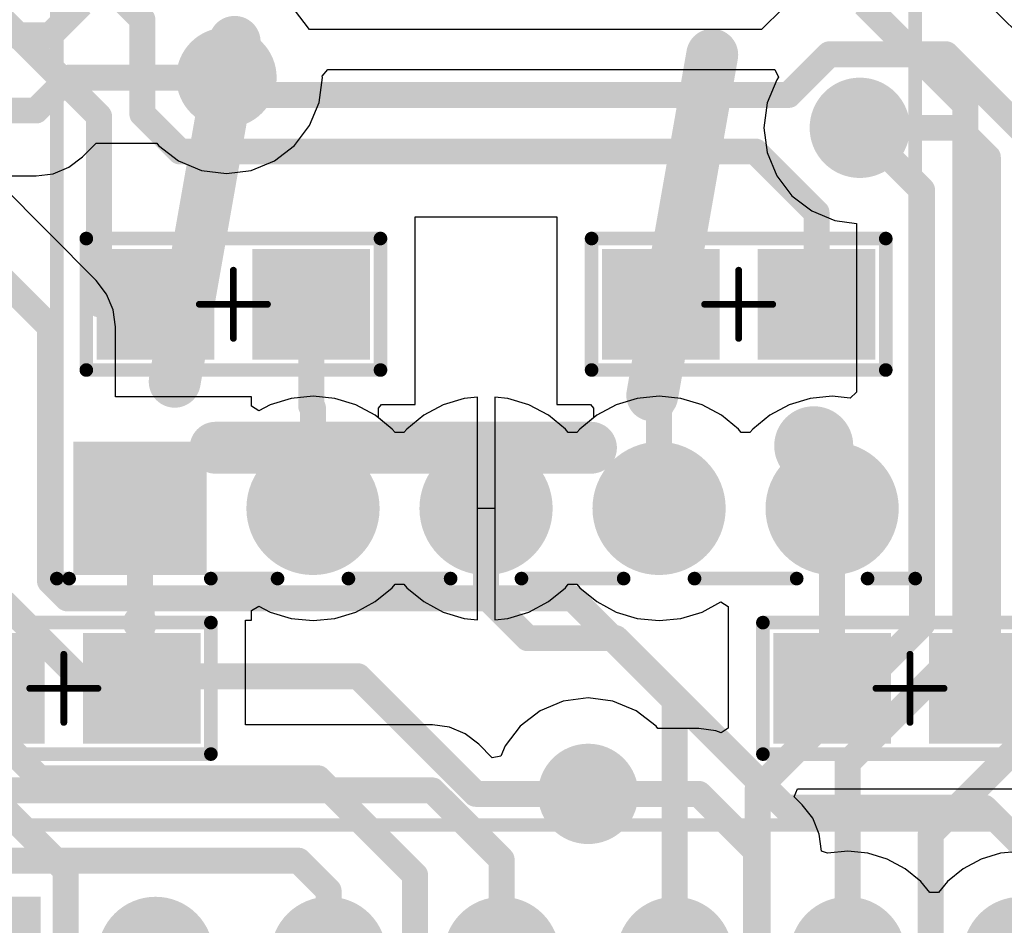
# Model space of a CAD drawing. Extents: x 2 to 5.35, y 2.27 to 3.73.
# Tile 7 of 14: x 3.41 to 3.98, y 2.69 to 3.21. Entities that reach past the tile are written whole.
import ezdxf

# ---------------------------------------------------------------- set-up
doc = ezdxf.new("R2010")
doc.units = 0
doc.layers.get('0').update_dxf_attribs({"linetype": 'CONTINUOUS'})
for name, color, linetype in [('BOTTOMLAYER', 5, 'CONTINUOUS'), ('BOTTOMOVERLAY', 54, 'CONTINUOUS'), ('BOTTOMPASTE', 16, 'CONTINUOUS'), ('BOTTOMSOLDER', 6, 'CONTINUOUS'), ('MECHANICAL1', 6, 'CONTINUOUS'), ('MECHANICAL15', 56, 'CONTINUOUS'), ('MULTILAYER', 9, 'CONTINUOUS'), ('TOPLAYER', 1, 'CONTINUOUS'), ('TOPOVERLAY', 2, 'CONTINUOUS'), ('TOPSOLDER', 216, 'CONTINUOUS')]:
    doc.layers.add(name, color=color, linetype=linetype)

# ---------------------------------------------------------------- blocks, each defined once
blk = doc.blocks.new('H_10_13')
at = {"layer": 'BOTTOMLAYER', "const_width": 0.0345}
for points in [[(-0.11725, -0.3, 1), (-0.08275, -0.3, 1)], [(-0.01725, -0.3, 1), (0.01725, -0.3, 1)], [(0.08275, -0.3, 1), (0.11725, -0.3, 1)], [(0.18275, -0.3, 1), (0.21725, -0.3, 1)]]:
    blk.add_lwpolyline(points, format="xyb", close=True, dxfattribs=at)
at = {"layer": 'BOTTOMLAYER'}
blk.add_solid([(-0.1655, -0.3345), (-0.1655, -0.2655), (-0.2345, -0.3345), (-0.2345, -0.2655)], dxfattribs=at)
at = {"layer": 'BOTTOMSOLDER', "const_width": 0.0385}
for points in [[(-0.11925, -0.3, 1), (-0.08075, -0.3, 1)], [(-0.01925, -0.3, 1), (0.01925, -0.3, 1)], [(0.08075, -0.3, 1), (0.11925, -0.3, 1)], [(0.18075, -0.3, 1), (0.21925, -0.3, 1)]]:
    blk.add_lwpolyline(points, format="xyb", close=True, dxfattribs=at)
at = {"layer": 'BOTTOMSOLDER'}
blk.add_solid([(-0.1615, -0.3385), (-0.1615, -0.2615), (-0.2385, -0.3385), (-0.2385, -0.2615)], dxfattribs=at)
at = {"layer": 'MECHANICAL1', "const_width": 0.03}
for points in [[(-0.17992, -0.226772), (-0.145274, -0.030316)], [(0.096064, -0.234646), (0.13071, -0.037796)], [(-0.156298, -0.264922), (0.06063, -0.264922)]]:
    blk.add_lwpolyline(points, dxfattribs=at)
at = {"layer": 'MECHANICAL1'}
for points, const_width in [([(-0.152774, -0.030316, 1), (-0.137774, -0.030316, 1)], 0.015), ([(0.12321, -0.037796, 1), (0.13821, -0.037796, 1)], 0.015), ([(-0.18742, -0.226772, 1), (-0.17242, -0.226772, 1)], 0.015), ([(0.088564, -0.234646, 1), (0.103564, -0.234646, 1)], 0.015), ([(0.195276, -0.26378, 1), (0.183465, -0.26378, 1)], 0.033858), ([(-0.163798, -0.264922, 1), (-0.148798, -0.264922, 1)], 0.015), ([(0.05313, -0.264922, 1), (0.06813, -0.264922, 1)], 0.015), ([(0.175, -0.26378, 1), (0.191929, -0.26378, 1)], 0.016929), ([(0.186811, -0.26378, 1), (0.20374, -0.26378, 1)], 0.016929)]:
    blk.add_lwpolyline(points, format="xyb", close=True, dxfattribs=dict(at, const_width=const_width))
at = {"layer": 'MULTILAYER', "const_width": 0.0345}
for points in [[(-0.11725, -0.3, 1), (-0.08275, -0.3, 1)], [(-0.01725, -0.3, 1), (0.01725, -0.3, 1)], [(0.08275, -0.3, 1), (0.11725, -0.3, 1)], [(0.18275, -0.3, 1), (0.21725, -0.3, 1)]]:
    blk.add_lwpolyline(points, format="xyb", close=True, dxfattribs=at)
at = {"layer": 'MULTILAYER'}
blk.add_solid([(-0.1655, -0.3345), (-0.1655, -0.2655), (-0.2345, -0.3345), (-0.2345, -0.2655)], dxfattribs=at)
at = {"layer": 'TOPLAYER', "const_width": 0.0345}
for points in [[(-0.11725, -0.3, 1), (-0.08275, -0.3, 1)], [(-0.01725, -0.3, 1), (0.01725, -0.3, 1)], [(0.08275, -0.3, 1), (0.11725, -0.3, 1)], [(0.18275, -0.3, 1), (0.21725, -0.3, 1)]]:
    blk.add_lwpolyline(points, format="xyb", close=True, dxfattribs=at)
at = {"layer": 'TOPLAYER'}
blk.add_solid([(-0.1655, -0.3345), (-0.1655, -0.2655), (-0.2345, -0.3345), (-0.2345, -0.2655)], dxfattribs=at)
at = {"layer": 'TOPOVERLAY', "const_width": 0.007874}
for points in [[(-0.24803, -0.340552), (-0.24803, 0.34055)], [(0.248032, -0.340552), (0.248032, 0.34055)], [(-0.24803, -0.340552), (-0.240944, -0.340552)], [(-0.159054, -0.340552), (-0.120472, -0.340552)], [(-0.079526, -0.340552), (-0.020472, -0.340552)], [(0.020474, -0.340552), (0.079528, -0.340552)], [(0.120474, -0.340552), (0.179528, -0.340552)], [(0.220474, -0.340552), (0.248032, -0.340552)]]:
    blk.add_lwpolyline(points, dxfattribs=at)
at = {"layer": 'TOPOVERLAY'}
for points, const_width in [([(-0.249999, -0.340552, 1), (-0.246061, -0.340552, 1)], 0.003937), ([(-0.249999, -0.340552, 1), (-0.246061, -0.340552, 1)], 0.003937), ([(-0.242913, -0.340552, 1), (-0.238976, -0.340552, 1)], 0.003937), ([(-0.161023, -0.340552, 1), (-0.157085, -0.340552, 1)], 0.003937), ([(-0.12244, -0.340552, 1), (-0.118503, -0.340552, 1)], 0.003937), ([(-0.081494, -0.340552, 1), (-0.077558, -0.340552, 1)], 0.003937), ([(-0.02244, -0.340552, 1), (-0.018503, -0.340552, 1)], 0.003937), ([(0.018506, -0.340552, 1), (0.022443, -0.340552, 1)], 0.003937), ([(0.07756, -0.340552, 1), (0.081496, -0.340552, 1)], 0.003937), ([(0.118505, -0.340552, 1), (0.122442, -0.340552, 1)], 0.003937), ([(0.17756, -0.340552, 1), (0.181497, -0.340552, 1)], 0.003937), ([(0.218505, -0.340552, 1), (0.222442, -0.340552, 1)], 0.003937), ([(0.246063, -0.340552, 1), (0.250001, -0.340552, 1)], 0.003937), ([(0.246063, -0.340552, 1), (0.250001, -0.340552, 1)], 0.003937), ([(-0.195079, -0.366142, 1), (-0.204921, -0.366142, 1)], 0.009843), ([(-0.207382, -0.366142, 1), (-0.202461, -0.366142, 1)], 0.004921), ([(-0.197539, -0.366142, 1), (-0.192618, -0.366142, 1)], 0.004921)]:
    blk.add_lwpolyline(points, format="xyb", close=True, dxfattribs=dict(at, const_width=const_width))
at = {"layer": 'TOPSOLDER', "const_width": 0.0385}
for points in [[(-0.11925, -0.3, 1), (-0.08075, -0.3, 1)], [(-0.01925, -0.3, 1), (0.01925, -0.3, 1)], [(0.08075, -0.3, 1), (0.11925, -0.3, 1)], [(0.18075, -0.3, 1), (0.21925, -0.3, 1)]]:
    blk.add_lwpolyline(points, format="xyb", close=True, dxfattribs=at)
at = {"layer": 'TOPSOLDER'}
blk.add_solid([(-0.1615, -0.3385), (-0.1615, -0.2615), (-0.2385, -0.3385), (-0.2385, -0.2615)], dxfattribs=at)
blk = doc.blocks.new('SIP7_2_B_17')
at = {"layer": 'BOTTOMLAYER', "const_width": 0.029528}
for points in [[(0.085236, 0, 1), (0.114764, 0, 1)], [(0.185236, 0, 1), (0.214764, 0, 1)], [(0.285236, 0, 1), (0.314764, 0, 1)], [(0.385236, 0, 1), (0.414764, 0, 1)], [(0.485236, 0, 1), (0.514764, 0, 1)], [(0.585236, 0, 1), (0.614764, 0, 1)], [(-0.014764, -0.1, 1), (0.014764, -0.1, 1)], [(0.085236, -0.1, 1), (0.114764, -0.1, 1)], [(0.185236, -0.1, 1), (0.214764, -0.1, 1)], [(0.285236, -0.1, 1), (0.314764, -0.1, 1)], [(0.385236, -0.1, 1), (0.414764, -0.1, 1)], [(0.485236, -0.1, 1), (0.514764, -0.1, 1)], [(0.585236, -0.1, 1), (0.614764, -0.1, 1)]]:
    blk.add_lwpolyline(points, format="xyb", close=True, dxfattribs=at)
at = {"layer": 'BOTTOMLAYER'}
blk.add_solid([(-0.029528, -0.029528), (0.029528, -0.029528), (-0.029528, 0.029528), (0.029528, 0.029528)], dxfattribs=at)
at = {"layer": 'BOTTOMOVERLAY'}
for points, const_width in [([(-0.126969, 0.075, 1), (-0.123032, 0.075, 1)], 0.003937), ([(-0.126969, 0.075, 1), (-0.123032, 0.075, 1)], 0.003937), ([(0.723032, 0.075, 1), (0.726969, 0.075, 1)], 0.003937), ([(0.723032, 0.075, 1), (0.726969, 0.075, 1)], 0.003937), ([(-0.065, 0.025, 1), (-0.085, 0.025, 1)], 0.01), ([(-0.073543, 0.025, 1), (-0.083386, 0.025, 1)], 0.01), ([(-0.0875, 0.025, 1), (-0.0825, 0.025, 1)], 0.005), ([(-0.085886, 0.025, 1), (-0.080886, 0.025, 1)], 0.005), ([(-0.076043, 0.025, 1), (-0.071043, 0.025, 1)], 0.005), ([(-0.0675, 0.025, 1), (-0.0625, 0.025, 1)], 0.005), ([(-0.126969, -0.175, 1), (-0.123032, -0.175, 1)], 0.003937), ([(-0.126969, -0.175, 1), (-0.123032, -0.175, 1)], 0.003937), ([(0.723032, -0.175, 1), (0.726969, -0.175, 1)], 0.003937), ([(0.723032, -0.175, 1), (0.726969, -0.175, 1)], 0.003937)]:
    blk.add_lwpolyline(points, format="xyb", close=True, dxfattribs=dict(at, const_width=const_width))
at = {"layer": 'BOTTOMOVERLAY', "const_width": 0.007874}
for points in [[(-0.125, -0.175), (-0.125, 0.075)], [(-0.125, 0.075), (0.725, 0.075)], [(0.725, -0.175), (0.725, 0.075)], [(-0.125, -0.175), (0.725, -0.175)]]:
    blk.add_lwpolyline(points, dxfattribs=at)
at = {"layer": 'BOTTOMSOLDER', "const_width": 0.033528}
for points in [[(0.083236, 0, 1), (0.116764, 0, 1)], [(0.183236, 0, 1), (0.216764, 0, 1)], [(0.283236, 0, 1), (0.316764, 0, 1)], [(0.383236, 0, 1), (0.416764, 0, 1)], [(0.483236, 0, 1), (0.516764, 0, 1)], [(0.583236, 0, 1), (0.616764, 0, 1)], [(-0.016764, -0.1, 1), (0.016764, -0.1, 1)], [(0.083236, -0.1, 1), (0.116764, -0.1, 1)], [(0.183236, -0.1, 1), (0.216764, -0.1, 1)], [(0.283236, -0.1, 1), (0.316764, -0.1, 1)], [(0.383236, -0.1, 1), (0.416764, -0.1, 1)], [(0.483236, -0.1, 1), (0.516764, -0.1, 1)], [(0.583236, -0.1, 1), (0.616764, -0.1, 1)]]:
    blk.add_lwpolyline(points, format="xyb", close=True, dxfattribs=at)
at = {"layer": 'BOTTOMSOLDER'}
blk.add_solid([(-0.033528, -0.033528), (0.033528, -0.033528), (-0.033528, 0.033528), (0.033528, 0.033528)], dxfattribs=at)
at = {"layer": 'MULTILAYER', "const_width": 0.029528}
for points in [[(0.085236, 0, 1), (0.114764, 0, 1)], [(0.185236, 0, 1), (0.214764, 0, 1)], [(0.285236, 0, 1), (0.314764, 0, 1)], [(0.385236, 0, 1), (0.414764, 0, 1)], [(0.485236, 0, 1), (0.514764, 0, 1)], [(0.585236, 0, 1), (0.614764, 0, 1)], [(-0.014764, -0.1, 1), (0.014764, -0.1, 1)], [(0.085236, -0.1, 1), (0.114764, -0.1, 1)], [(0.185236, -0.1, 1), (0.214764, -0.1, 1)], [(0.285236, -0.1, 1), (0.314764, -0.1, 1)], [(0.385236, -0.1, 1), (0.414764, -0.1, 1)], [(0.485236, -0.1, 1), (0.514764, -0.1, 1)], [(0.585236, -0.1, 1), (0.614764, -0.1, 1)]]:
    blk.add_lwpolyline(points, format="xyb", close=True, dxfattribs=at)
at = {"layer": 'MULTILAYER'}
blk.add_solid([(-0.029528, -0.029528), (0.029528, -0.029528), (-0.029528, 0.029528), (0.029528, 0.029528)], dxfattribs=at)
at = {"layer": 'TOPLAYER', "const_width": 0.029528}
for points in [[(0.085236, 0, 1), (0.114764, 0, 1)], [(0.185236, 0, 1), (0.214764, 0, 1)], [(0.285236, 0, 1), (0.314764, 0, 1)], [(0.385236, 0, 1), (0.414764, 0, 1)], [(0.485236, 0, 1), (0.514764, 0, 1)], [(0.585236, 0, 1), (0.614764, 0, 1)], [(-0.014764, -0.1, 1), (0.014764, -0.1, 1)], [(0.085236, -0.1, 1), (0.114764, -0.1, 1)], [(0.185236, -0.1, 1), (0.214764, -0.1, 1)], [(0.285236, -0.1, 1), (0.314764, -0.1, 1)], [(0.385236, -0.1, 1), (0.414764, -0.1, 1)], [(0.485236, -0.1, 1), (0.514764, -0.1, 1)], [(0.585236, -0.1, 1), (0.614764, -0.1, 1)]]:
    blk.add_lwpolyline(points, format="xyb", close=True, dxfattribs=at)
at = {"layer": 'TOPLAYER'}
blk.add_solid([(-0.029528, -0.029528), (0.029528, -0.029528), (-0.029528, 0.029528), (0.029528, 0.029528)], dxfattribs=at)
at = {"layer": 'TOPSOLDER', "const_width": 0.033528}
for points in [[(0.083236, 0, 1), (0.116764, 0, 1)], [(0.183236, 0, 1), (0.216764, 0, 1)], [(0.283236, 0, 1), (0.316764, 0, 1)], [(0.383236, 0, 1), (0.416764, 0, 1)], [(0.483236, 0, 1), (0.516764, 0, 1)], [(0.583236, 0, 1), (0.616764, 0, 1)], [(-0.016764, -0.1, 1), (0.016764, -0.1, 1)], [(0.083236, -0.1, 1), (0.116764, -0.1, 1)], [(0.183236, -0.1, 1), (0.216764, -0.1, 1)], [(0.283236, -0.1, 1), (0.316764, -0.1, 1)], [(0.383236, -0.1, 1), (0.416764, -0.1, 1)], [(0.483236, -0.1, 1), (0.516764, -0.1, 1)], [(0.583236, -0.1, 1), (0.616764, -0.1, 1)]]:
    blk.add_lwpolyline(points, format="xyb", close=True, dxfattribs=at)
at = {"layer": 'TOPSOLDER'}
blk.add_solid([(-0.033528, -0.033528), (0.033528, -0.033528), (-0.033528, 0.033528), (0.033528, 0.033528)], dxfattribs=at)
blk = doc.blocks.new('0805_B_27')
at = {"layer": 'BOTTOMLAYER'}
for points in [[(-0.075, -0.027998), (-0.015, -0.027998), (-0.075, 0.028002), (-0.015, 0.028002)], [(0.015, -0.027998), (0.075, -0.027998), (0.015, 0.028002), (0.075, 0.028002)]]:
    blk.add_solid(points, dxfattribs=at)
at = {"layer": 'BOTTOMOVERLAY', "const_width": 0.003937}
for points in [[(-0.086969, 0.038002, 1), (-0.083031, 0.038002, 1)], [(-0.086969, 0.038002, 1), (-0.083031, 0.038002, 1)], [(0.083031, 0.038002, 1), (0.086969, 0.038002, 1)], [(0.083031, 0.038002, 1), (0.086969, 0.038002, 1)], [(-0.086969, -0.037998, 1), (-0.083031, -0.037998, 1)], [(-0.086969, -0.037998, 1), (-0.083031, -0.037998, 1)], [(0.083031, -0.037998, 1), (0.086969, -0.037998, 1)], [(0.083031, -0.037998, 1), (0.086969, -0.037998, 1)]]:
    blk.add_lwpolyline(points, format="xyb", close=True, dxfattribs=at)
at = {"layer": 'BOTTOMOVERLAY', "const_width": 0.007874}
for points in [[(-0.085, 0.038002), (-0.085, -0.037998)], [(0.085, 0.038002), (-0.085, 0.038002)], [(0.085, 0.038002), (0.085, -0.037998)], [(0.085, -0.037998), (-0.085, -0.037998)]]:
    blk.add_lwpolyline(points, dxfattribs=at)
at = {"layer": 'BOTTOMPASTE'}
for points in [[(-0.075, -0.027998), (-0.015, -0.027998), (-0.075, 0.028002), (-0.015, 0.028002)], [(0.015, -0.027998), (0.075, -0.027998), (0.015, 0.028002), (0.075, 0.028002)]]:
    blk.add_solid(points, dxfattribs=at)
at = {"layer": 'BOTTOMSOLDER'}
for points in [[(-0.079, -0.031998), (-0.011, -0.031998), (-0.079, 0.032002), (-0.011, 0.032002)], [(0.011, -0.031998), (0.079, -0.031998), (0.011, 0.032002), (0.079, 0.032002)]]:
    blk.add_solid(points, dxfattribs=at)
at = {"layer": 'MECHANICAL15', "const_width": 0.003937}
for points in [[(0, 0.019686), (0, -0.019684)], [(0.019684, 0.000002), (-0.019686, 0.000002)]]:
    blk.add_lwpolyline(points, dxfattribs=at)
at = {"layer": 'MECHANICAL15', "const_width": 0.001969}
for points in [[(-0.000984, 0.019686, 1), (0.000984, 0.019686, 1)], [(-0.02067, 0.000002, 1), (-0.018702, 0.000002, 1)], [(0.0187, 0.000002, 1), (0.020668, 0.000002, 1)], [(-0.000984, -0.019684, 1), (0.000984, -0.019684, 1)]]:
    blk.add_lwpolyline(points, format="xyb", close=True, dxfattribs=at)
blk = doc.blocks.new('0805_B_28')
at = {"layer": 'BOTTOMLAYER'}
for points in [[(-0.075, -0.028), (-0.015, -0.028), (-0.075, 0.028), (-0.015, 0.028)], [(0.015, -0.028), (0.075, -0.028), (0.015, 0.028), (0.075, 0.028)]]:
    blk.add_solid(points, dxfattribs=at)
at = {"layer": 'BOTTOMOVERLAY', "const_width": 0.003937}
for points in [[(-0.086969, 0.038, 1), (-0.083031, 0.038, 1)], [(-0.086969, 0.038, 1), (-0.083031, 0.038, 1)], [(0.083031, 0.038, 1), (0.086969, 0.038, 1)], [(0.083031, 0.038, 1), (0.086969, 0.038, 1)], [(-0.086969, -0.038, 1), (-0.083031, -0.038, 1)], [(-0.086969, -0.038, 1), (-0.083031, -0.038, 1)], [(0.083031, -0.038, 1), (0.086969, -0.038, 1)], [(0.083031, -0.038, 1), (0.086969, -0.038, 1)]]:
    blk.add_lwpolyline(points, format="xyb", close=True, dxfattribs=at)
at = {"layer": 'BOTTOMOVERLAY', "const_width": 0.007874}
for points in [[(-0.085, -0.038), (-0.085, 0.038)], [(-0.085, 0.038), (0.085, 0.038)], [(0.085, -0.038), (0.085, 0.038)], [(-0.085, -0.038), (0.085, -0.038)]]:
    blk.add_lwpolyline(points, dxfattribs=at)
at = {"layer": 'BOTTOMPASTE'}
for points in [[(-0.075, -0.028), (-0.015, -0.028), (-0.075, 0.028), (-0.015, 0.028)], [(0.015, -0.028), (0.075, -0.028), (0.015, 0.028), (0.075, 0.028)]]:
    blk.add_solid(points, dxfattribs=at)
at = {"layer": 'BOTTOMSOLDER'}
for points in [[(-0.079, -0.032), (-0.011, -0.032), (-0.079, 0.032), (-0.011, 0.032)], [(0.011, -0.032), (0.079, -0.032), (0.011, 0.032), (0.079, 0.032)]]:
    blk.add_solid(points, dxfattribs=at)
at = {"layer": 'MECHANICAL15', "const_width": 0.003937}
for points in [[(0, -0.019686), (0, 0.019684)], [(-0.019686, 0), (0.019684, 0)]]:
    blk.add_lwpolyline(points, dxfattribs=at)
at = {"layer": 'MECHANICAL15', "const_width": 0.001969}
for points in [[(-0.000984, 0.019684, 1), (0.000984, 0.019684, 1)], [(-0.02067, 0, 1), (-0.018702, 0, 1)], [(0.0187, 0, 1), (0.020668, 0, 1)], [(-0.000984, -0.019686, 1), (0.000984, -0.019686, 1)]]:
    blk.add_lwpolyline(points, format="xyb", close=True, dxfattribs=at)
blk = doc.blocks.new('0805_B_29')
at = {"layer": 'BOTTOMLAYER'}
for points in [[(-0.075, -0.028), (-0.015, -0.028), (-0.075, 0.028), (-0.015, 0.028)], [(0.015, -0.028), (0.075, -0.028), (0.015, 0.028), (0.075, 0.028)]]:
    blk.add_solid(points, dxfattribs=at)
at = {"layer": 'BOTTOMOVERLAY', "const_width": 0.003937}
for points in [[(-0.086969, 0.038, 1), (-0.083031, 0.038, 1)], [(-0.086969, 0.038, 1), (-0.083031, 0.038, 1)], [(0.083031, 0.038, 1), (0.086969, 0.038, 1)], [(0.083031, 0.038, 1), (0.086969, 0.038, 1)], [(-0.086969, -0.038, 1), (-0.083031, -0.038, 1)], [(-0.086969, -0.038, 1), (-0.083031, -0.038, 1)], [(0.083031, -0.038, 1), (0.086969, -0.038, 1)], [(0.083031, -0.038, 1), (0.086969, -0.038, 1)]]:
    blk.add_lwpolyline(points, format="xyb", close=True, dxfattribs=at)
at = {"layer": 'BOTTOMOVERLAY', "const_width": 0.007874}
for points in [[(-0.085, -0.038), (-0.085, 0.038)], [(-0.085, 0.038), (0.085, 0.038)], [(0.085, -0.038), (0.085, 0.038)], [(-0.085, -0.038), (0.085, -0.038)]]:
    blk.add_lwpolyline(points, dxfattribs=at)
at = {"layer": 'BOTTOMPASTE'}
for points in [[(-0.075, -0.028), (-0.015, -0.028), (-0.075, 0.028), (-0.015, 0.028)], [(0.015, -0.028), (0.075, -0.028), (0.015, 0.028), (0.075, 0.028)]]:
    blk.add_solid(points, dxfattribs=at)
at = {"layer": 'BOTTOMSOLDER'}
for points in [[(-0.079, -0.032), (-0.011, -0.032), (-0.079, 0.032), (-0.011, 0.032)], [(0.011, -0.032), (0.079, -0.032), (0.011, 0.032), (0.079, 0.032)]]:
    blk.add_solid(points, dxfattribs=at)
at = {"layer": 'MECHANICAL15', "const_width": 0.003937}
for points in [[(0, -0.019686), (0, 0.019684)], [(-0.019686, 0), (0.019684, 0)]]:
    blk.add_lwpolyline(points, dxfattribs=at)
at = {"layer": 'MECHANICAL15', "const_width": 0.001969}
for points in [[(-0.000984, 0.019684, 1), (0.000984, 0.019684, 1)], [(-0.02067, 0, 1), (-0.018702, 0, 1)], [(0.0187, 0, 1), (0.020668, 0, 1)], [(-0.000984, -0.019686, 1), (0.000984, -0.019686, 1)]]:
    blk.add_lwpolyline(points, format="xyb", close=True, dxfattribs=at)
blk = doc.blocks.new('0805_B_32')
at = {"layer": 'BOTTOMLAYER'}
for points in [[(-0.075, -0.027998), (-0.015, -0.027998), (-0.075, 0.028002), (-0.015, 0.028002)], [(0.015, -0.027998), (0.075, -0.027998), (0.015, 0.028002), (0.075, 0.028002)]]:
    blk.add_solid(points, dxfattribs=at)
at = {"layer": 'BOTTOMOVERLAY', "const_width": 0.003937}
for points in [[(-0.086969, 0.038002, 1), (-0.083031, 0.038002, 1)], [(-0.086969, 0.038002, 1), (-0.083031, 0.038002, 1)], [(0.083031, 0.038002, 1), (0.086969, 0.038002, 1)], [(0.083031, 0.038002, 1), (0.086969, 0.038002, 1)], [(-0.086969, -0.037998, 1), (-0.083031, -0.037998, 1)], [(-0.086969, -0.037998, 1), (-0.083031, -0.037998, 1)], [(0.083031, -0.037998, 1), (0.086969, -0.037998, 1)], [(0.083031, -0.037998, 1), (0.086969, -0.037998, 1)]]:
    blk.add_lwpolyline(points, format="xyb", close=True, dxfattribs=at)
at = {"layer": 'BOTTOMOVERLAY', "const_width": 0.007874}
for points in [[(-0.085, 0.038002), (-0.085, -0.037998)], [(0.085, 0.038002), (-0.085, 0.038002)], [(0.085, 0.038002), (0.085, -0.037998)], [(0.085, -0.037998), (-0.085, -0.037998)]]:
    blk.add_lwpolyline(points, dxfattribs=at)
at = {"layer": 'BOTTOMPASTE'}
for points in [[(-0.075, -0.027998), (-0.015, -0.027998), (-0.075, 0.028002), (-0.015, 0.028002)], [(0.015, -0.027998), (0.075, -0.027998), (0.015, 0.028002), (0.075, 0.028002)]]:
    blk.add_solid(points, dxfattribs=at)
at = {"layer": 'BOTTOMSOLDER'}
for points in [[(-0.079, -0.031998), (-0.011, -0.031998), (-0.079, 0.032002), (-0.011, 0.032002)], [(0.011, -0.031998), (0.079, -0.031998), (0.011, 0.032002), (0.079, 0.032002)]]:
    blk.add_solid(points, dxfattribs=at)
at = {"layer": 'MECHANICAL15', "const_width": 0.003937}
for points in [[(0, 0.019686), (0, -0.019684)], [(0.019684, 0.000002), (-0.019686, 0.000002)]]:
    blk.add_lwpolyline(points, dxfattribs=at)
at = {"layer": 'MECHANICAL15', "const_width": 0.001969}
for points in [[(-0.000984, 0.019686, 1), (0.000984, 0.019686, 1)], [(-0.02067, 0.000002, 1), (-0.018702, 0.000002, 1)], [(0.0187, 0.000002, 1), (0.020668, 0.000002, 1)], [(-0.000984, -0.019684, 1), (0.000984, -0.019684, 1)]]:
    blk.add_lwpolyline(points, format="xyb", close=True, dxfattribs=at)

msp = doc.modelspace()

# ---------------------------------------------------------------- linework, layer by layer
at = {"layer": 'BOTTOMLAYER'}
for p, q in [((3.847651, 3.221245), (3.835229, 3.208824)), ((4.039022, 3.150824), (3.968601, 3.221245)), ((3.573976, 3.208824), (3.565227, 3.220226)), ((3.835229, 3.208824), (3.573976, 3.208824)), ((3.635, 2.992), (3.635, 3.100494)), ((3.635, 3.100494), (3.717, 3.100494)), ((3.717, 3.100494), (3.717, 2.992)), ((3.663356, 2.995567), (3.651197, 2.991879)), ((3.671, 2.99632), (3.663356, 2.995567)), ((3.671, 2.93199), (3.671, 2.99632)), ((3.688644, 2.995567), (3.681, 2.99632)), ((3.681, 2.99632), (3.681, 2.93199)), ((3.700802, 2.991879), (3.688644, 2.995567)), ((3.613824, 2.99), (3.615578, 2.992)), ((3.613824, 2.984399), (3.613824, 2.99)), ((3.615578, 2.992), (3.635, 2.992)), ((3.651197, 2.991879), (3.639992, 2.985889)), ((3.712008, 2.985889), (3.700802, 2.991879)), ((3.717, 2.992), (3.736422, 2.992)), ((3.736422, 2.992), (3.738176, 2.99)), ((3.738176, 2.99), (3.738176, 2.984399)), ((3.621829, 2.977829), (3.613824, 2.984399)), ((3.639992, 2.985889), (3.630171, 2.977829)), ((3.721829, 2.977829), (3.712008, 2.985889)), ((3.738176, 2.984399), (3.730171, 2.977829)), ((3.6235, 2.975793), (3.621829, 2.977829)), ((3.630171, 2.977829), (3.6285, 2.975793)), ((3.7235, 2.975793), (3.721829, 2.977829)), ((3.730171, 2.977829), (3.7285, 2.975793)), ((3.6285, 2.975793), (3.6235, 2.975793)), ((3.7285, 2.975793), (3.7235, 2.975793)), ((3.671, 2.86768), (3.671, 2.93199)), ((3.681, 2.93199), (3.681, 2.86768)), ((3.612008, 2.878111), (3.621829, 2.886171)), ((3.621829, 2.886171), (3.6235, 2.888207)), ((3.6235, 2.888207), (3.6285, 2.888207)), ((3.6285, 2.888207), (3.630171, 2.886171)), ((3.630171, 2.886171), (3.639992, 2.878111)), ((3.712008, 2.878111), (3.721829, 2.886171)), ((3.721829, 2.886171), (3.7235, 2.888207)), ((3.7235, 2.888207), (3.7285, 2.888207)), ((3.7285, 2.888207), (3.730171, 2.886171)), ((3.730171, 2.886171), (3.739992, 2.878111)), ((3.5405, 2.872976), (3.544789, 2.875547)), ((3.544789, 2.875547), (3.551197, 2.872121)), ((3.600802, 2.872121), (3.612008, 2.878111)), ((3.639992, 2.878111), (3.651197, 2.872121)), ((3.700802, 2.872121), (3.712008, 2.878111)), ((3.739992, 2.878111), (3.751197, 2.872121)), ((3.800803, 2.872121), (3.811711, 2.877952)), ((3.811711, 2.877952), (3.816, 2.875382)), ((3.816, 2.875382), (3.816, 2.805048)), ((3.5405, 2.8675), (3.5405, 2.872976)), ((3.551197, 2.872121), (3.563356, 2.868433)), ((3.563356, 2.868433), (3.576, 2.867188)), ((3.576, 2.867188), (3.588644, 2.868433)), ((3.588644, 2.868433), (3.600802, 2.872121)), ((3.651197, 2.872121), (3.663356, 2.868433)), ((3.663356, 2.868433), (3.671, 2.86768)), ((3.681, 2.86768), (3.688644, 2.868433)), ((3.688644, 2.868433), (3.700802, 2.872121)), ((3.751197, 2.872121), (3.763356, 2.868433)), ((3.763356, 2.868433), (3.776, 2.867188)), ((3.776, 2.867188), (3.788644, 2.868433)), ((3.788644, 2.868433), (3.800803, 2.872121)), ((3.537, 2.806824), (3.537, 2.8675)), ((3.537, 2.8675), (3.5405, 2.8675)), ((3.735, 2.822475), (3.720642, 2.820584)), ((3.749358, 2.820584), (3.735, 2.822475)), ((3.720642, 2.820584), (3.707263, 2.815042)), ((3.762737, 2.815042), (3.749358, 2.820584)), ((3.707263, 2.815042), (3.695774, 2.806227)), ((3.774227, 2.806227), (3.762737, 2.815042)), ((3.645, 2.806824), (3.537, 2.806824)), ((3.65479, 2.805535), (3.645, 2.806824)), ((3.663912, 2.801756), (3.65479, 2.805535)), ((3.695774, 2.806227), (3.686958, 2.794737)), ((3.775303, 2.804824), (3.774227, 2.806227)), ((3.671745, 2.795745), (3.663912, 2.801756)), ((3.799, 2.804824), (3.775303, 2.804824)), ((3.80879, 2.803535), (3.799, 2.804824)), ((3.811843, 2.80227), (3.80879, 2.803535)), ((3.816, 2.805048), (3.811843, 2.80227)), ((3.679615, 2.787875), (3.671745, 2.795745)), ((3.686958, 2.794737), (3.684519, 2.788851)), ((3.684519, 2.788851), (3.679615, 2.787875)), ((3.85411, 2.765381), (3.856024, 2.77)), ((3.858773, 2.760717), (3.85411, 2.765381)), ((3.856024, 2.77), (4.026, 2.77)), ((3.864784, 2.752884), (3.858773, 2.760717)), ((3.868563, 2.743762), (3.864784, 2.752884)), ((3.869852, 2.733972), (3.868563, 2.743762)), ((3.873331, 2.732666), (3.869852, 2.733972)), ((3.869852, 2.733972), (3.869852, 2.733972)), ((3.869852, 2.733972), (3.869852, 2.733972)), ((3.869852, 2.733972), (3.869852, 2.733972)), ((3.885, 2.733815), (3.873331, 2.732666)), ((3.896669, 2.732666), (3.885, 2.733815)), ((3.90789, 2.729262), (3.896669, 2.732666)), ((3.973331, 2.732666), (3.96211, 2.729262)), ((3.98, 2.733323), (3.973331, 2.732666)), ((3.918232, 2.723735), (3.90789, 2.729262)), ((3.96211, 2.729262), (3.951768, 2.723735)), ((3.927296, 2.716296), (3.918232, 2.723735)), ((3.951768, 2.723735), (3.942704, 2.716296)), ((3.9325, 2.709955), (3.927296, 2.716296)), ((3.942704, 2.716296), (3.9375, 2.709955)), ((3.9375, 2.709955), (3.9325, 2.709955))]:
    msp.add_line(p, q, dxfattribs=at)
at = {"layer": 'BOTTOMLAYER', "const_width": 0.015}
for points in [[(3.264, 3.428), (3.477392, 3.214608)], [(3.233, 3.378), (3.452392, 3.158608)], [(3.477392, 3.16), (3.477392, 3.214608)], [(3.850896, 3.171), (3.874396, 3.1945)], [(3.874396, 3.1945), (3.941855, 3.1945)], [(3.941855, 3.1945), (4.023355, 3.113)], [(3.526, 3.181), (3.536, 3.171)], [(3.536, 3.171), (3.850896, 3.171)], [(3.452392, 3.05), (3.452392, 3.158608)], [(3.477392, 3.16), (3.499074, 3.138318)], [(3.892, 3.152), (3.949, 3.152)], [(3.949, 3.152), (3.966, 3.135)], [(3.499074, 3.138318), (3.831682, 3.138318)], [(3.831682, 3.138318), (3.867, 3.103)], [(3.966, 2.828), (3.966, 3.135)], [(3.867, 3.05), (3.867, 3.103)], [(3.452392, 3.05), (3.485, 3.05)], [(3.575, 2.991), (3.575, 3.05)], [(3.777, 2.991), (3.777, 3.05)], [(3.575, 2.991), (3.576, 2.99)], [(3.576, 2.932), (3.576, 2.99)], [(3.776, 2.99), (3.777, 2.991)], [(3.776, 2.932), (3.776, 2.99)], [(3.476, 2.88), (3.476, 2.932)], [(3.676, 2.881), (3.676, 2.932)], [(3.876, 2.828), (3.876, 2.932)], [(3.476, 2.88), (3.477, 2.879)], [(3.477, 2.828), (3.477, 2.879)], [(3.676, 2.881), (3.7, 2.857)], [(3.7, 2.857), (3.751, 2.857)], [(3.751, 2.857), (3.849, 2.759)], [(3.2455, 2.769), (3.645, 2.769)], [(3.645, 2.769), (3.685, 2.729)], [(3.735, 2.767), (3.799, 2.767)], [(3.799, 2.767), (3.832028, 2.733972)], [(3.849, 2.759), (3.964, 2.759)], [(3.964, 2.759), (3.985, 2.738)], [(3.832028, 2.653972), (3.832028, 2.733972)], [(3.085916, 2.728384), (3.567616, 2.728384)], [(3.567616, 2.728384), (3.585, 2.711)], [(3.685, 2.674), (3.685, 2.729)], [(3.585, 2.674), (3.585, 2.711)]]:
    msp.add_lwpolyline(points, dxfattribs=at)
at = {"layer": 'BOTTOMLAYER'}
for points, const_width in [([(3.473642, 3.214608, 1), (3.481142, 3.214608, 1)], 0.0075), ([(3.473642, 3.214608, 1), (3.481142, 3.214608, 1)], 0.0075), ([(3.5135, 3.181, 1), (3.5385, 3.181, 1)], 0.025), ([(3.870646, 3.1945, 1), (3.878146, 3.1945, 1)], 0.0075), ([(3.870646, 3.1945, 1), (3.878146, 3.1945, 1)], 0.0075), ([(3.938105, 3.1945, 1), (3.945605, 3.1945, 1)], 0.0075), ([(3.938105, 3.1945, 1), (3.945605, 3.1945, 1)], 0.0075), ([(3.52225, 3.181, 1), (3.52975, 3.181, 1)], 0.0075), ([(3.53225, 3.171, 1), (3.53975, 3.171, 1)], 0.0075), ([(3.53225, 3.171, 1), (3.53975, 3.171, 1)], 0.0075), ([(3.847146, 3.171, 1), (3.854646, 3.171, 1)], 0.0075), ([(3.847146, 3.171, 1), (3.854646, 3.171, 1)], 0.0075), ([(3.8795, 3.152, 1), (3.9045, 3.152, 1)], 0.025), ([(3.448642, 3.158608, 1), (3.456142, 3.158608, 1)], 0.0075), ([(3.448642, 3.158608, 1), (3.456142, 3.158608, 1)], 0.0075), ([(3.473642, 3.16, 1), (3.481142, 3.16, 1)], 0.0075), ([(3.473642, 3.16, 1), (3.481142, 3.16, 1)], 0.0075), ([(3.88825, 3.152, 1), (3.89575, 3.152, 1)], 0.0075), ([(3.94525, 3.152, 1), (3.95275, 3.152, 1)], 0.0075), ([(3.94525, 3.152, 1), (3.95275, 3.152, 1)], 0.0075), ([(3.495324, 3.138318, 1), (3.502824, 3.138318, 1)], 0.0075), ([(3.495324, 3.138318, 1), (3.502824, 3.138318, 1)], 0.0075), ([(3.827932, 3.138318, 1), (3.835432, 3.138318, 1)], 0.0075), ([(3.827932, 3.138318, 1), (3.835432, 3.138318, 1)], 0.0075), ([(3.96225, 3.135, 1), (3.96975, 3.135, 1)], 0.0075), ([(3.96225, 3.135, 1), (3.96975, 3.135, 1)], 0.0075), ([(3.86325, 3.103, 1), (3.87075, 3.103, 1)], 0.0075), ([(3.86325, 3.103, 1), (3.87075, 3.103, 1)], 0.0075), ([(3.448642, 3.05, 1), (3.456142, 3.05, 1)], 0.0075), ([(3.448642, 3.05, 1), (3.456142, 3.05, 1)], 0.0075), ([(3.48125, 3.05, 1), (3.48875, 3.05, 1)], 0.0075), ([(3.57125, 3.05, 1), (3.57875, 3.05, 1)], 0.0075), ([(3.77325, 3.05, 1), (3.78075, 3.05, 1)], 0.0075), ([(3.86325, 3.05, 1), (3.87075, 3.05, 1)], 0.0075), ([(3.57125, 2.991, 1), (3.57875, 2.991, 1)], 0.0075), ([(3.57125, 2.991, 1), (3.57875, 2.991, 1)], 0.0075), ([(3.57225, 2.99, 1), (3.57975, 2.99, 1)], 0.0075), ([(3.57225, 2.99, 1), (3.57975, 2.99, 1)], 0.0075), ([(3.77225, 2.99, 1), (3.77975, 2.99, 1)], 0.0075), ([(3.77225, 2.99, 1), (3.77975, 2.99, 1)], 0.0075), ([(3.77325, 2.991, 1), (3.78075, 2.991, 1)], 0.0075), ([(3.77325, 2.991, 1), (3.78075, 2.991, 1)], 0.0075), ([(3.47225, 2.932, 1), (3.47975, 2.932, 1)], 0.0075), ([(3.57225, 2.932, 1), (3.57975, 2.932, 1)], 0.0075), ([(3.67225, 2.932, 1), (3.67975, 2.932, 1)], 0.0075), ([(3.77225, 2.932, 1), (3.77975, 2.932, 1)], 0.0075), ([(3.87225, 2.932, 1), (3.87975, 2.932, 1)], 0.0075), ([(3.47225, 2.88, 1), (3.47975, 2.88, 1)], 0.0075), ([(3.47225, 2.88, 1), (3.47975, 2.88, 1)], 0.0075), ([(3.47325, 2.879, 1), (3.48075, 2.879, 1)], 0.0075), ([(3.47325, 2.879, 1), (3.48075, 2.879, 1)], 0.0075), ([(3.67225, 2.881, 1), (3.67975, 2.881, 1)], 0.0075), ([(3.67225, 2.881, 1), (3.67975, 2.881, 1)], 0.0075), ([(3.69625, 2.857, 1), (3.70375, 2.857, 1)], 0.0075), ([(3.69625, 2.857, 1), (3.70375, 2.857, 1)], 0.0075), ([(3.74725, 2.857, 1), (3.75475, 2.857, 1)], 0.0075), ([(3.74725, 2.857, 1), (3.75475, 2.857, 1)], 0.0075), ([(3.47325, 2.828, 1), (3.48075, 2.828, 1)], 0.0075), ([(3.87225, 2.828, 1), (3.87975, 2.828, 1)], 0.0075), ([(3.96225, 2.828, 1), (3.96975, 2.828, 1)], 0.0075), ([(3.7225, 2.767, 1), (3.7475, 2.767, 1)], 0.025), ([(3.64125, 2.769, 1), (3.64875, 2.769, 1)], 0.0075), ([(3.64125, 2.769, 1), (3.64875, 2.769, 1)], 0.0075), ([(3.73125, 2.767, 1), (3.73875, 2.767, 1)], 0.0075), ([(3.79525, 2.767, 1), (3.80275, 2.767, 1)], 0.0075), ([(3.79525, 2.767, 1), (3.80275, 2.767, 1)], 0.0075), ([(3.84525, 2.759, 1), (3.85275, 2.759, 1)], 0.0075), ([(3.84525, 2.759, 1), (3.85275, 2.759, 1)], 0.0075), ([(3.96025, 2.759, 1), (3.96775, 2.759, 1)], 0.0075), ([(3.96025, 2.759, 1), (3.96775, 2.759, 1)], 0.0075), ([(3.828278, 2.733972, 1), (3.835778, 2.733972, 1)], 0.0075), ([(3.828278, 2.733972, 1), (3.835778, 2.733972, 1)], 0.0075), ([(3.563866, 2.728384, 1), (3.571366, 2.728384, 1)], 0.0075), ([(3.563866, 2.728384, 1), (3.571366, 2.728384, 1)], 0.0075), ([(3.68125, 2.729, 1), (3.68875, 2.729, 1)], 0.0075), ([(3.68125, 2.729, 1), (3.68875, 2.729, 1)], 0.0075), ([(3.58125, 2.711, 1), (3.58875, 2.711, 1)], 0.0075), ([(3.58125, 2.711, 1), (3.58875, 2.711, 1)], 0.0075)]:
    msp.add_lwpolyline(points, format="xyb", close=True, dxfattribs=dict(at, const_width=const_width))
at = {"layer": 'BOTTOMSOLDER', "const_width": 0.029}
for points in [[(3.5115, 3.181, 1), (3.5405, 3.181, 1)], [(3.8775, 3.152, 1), (3.9065, 3.152, 1)], [(3.7205, 2.767, 1), (3.7495, 2.767, 1)]]:
    msp.add_lwpolyline(points, format="xyb", close=True, dxfattribs=at)
at = {"layer": 'MULTILAYER', "const_width": 0.025}
for points in [[(3.5135, 3.181, 1), (3.5385, 3.181, 1)], [(3.8795, 3.152, 1), (3.9045, 3.152, 1)], [(3.7225, 2.767, 1), (3.7475, 2.767, 1)]]:
    msp.add_lwpolyline(points, format="xyb", close=True, dxfattribs=at)
at = {"layer": 'TOPLAYER'}
for p, q in [((3.579584, 3.166642), (3.581475, 3.181)), ((3.581354, 3.181917), (3.584651, 3.185676)), ((3.581475, 3.181), (3.581354, 3.181917)), ((3.584651, 3.185676), (3.842862, 3.185676)), ((3.842862, 3.185676), (3.845074, 3.181192)), ((3.845074, 3.181192), (3.843958, 3.179737)), ((3.843958, 3.179737), (3.838416, 3.166358)), ((3.574042, 3.153263), (3.579584, 3.166642)), ((3.838416, 3.166358), (3.836525, 3.152)), ((3.565227, 3.141774), (3.574042, 3.153263)), ((3.836525, 3.152), (3.838416, 3.137642)), ((3.442745, 3.135255), (3.450667, 3.143176)), ((3.450667, 3.143176), (3.485697, 3.143176)), ((3.485697, 3.143176), (3.486773, 3.141774)), ((3.486773, 3.141774), (3.498263, 3.132958)), ((3.553737, 3.132958), (3.565227, 3.141774)), ((3.434912, 3.129244), (3.442745, 3.135255)), ((3.838416, 3.137642), (3.843958, 3.124263)), ((3.498263, 3.132958), (3.511642, 3.127416)), ((3.540358, 3.127416), (3.553737, 3.132958)), ((3.396847, 3.124176), (3.416, 3.124176)), ((3.416, 3.124176), (3.42579, 3.125465)), ((3.42579, 3.125465), (3.434912, 3.129244)), ((3.511642, 3.127416), (3.526, 3.125525)), ((3.526, 3.125525), (3.540358, 3.127416)), ((3.843958, 3.124263), (3.852774, 3.112773)), ((3.450745, 3.063745), (3.394934, 3.119557)), ((3.852774, 3.112773), (3.864263, 3.103958)), ((3.864263, 3.103958), (3.877642, 3.098416)), ((3.877642, 3.098416), (3.890176, 3.096766)), ((3.890176, 3.096766), (3.890176, 2.999139)), ((3.456756, 3.055912), (3.450745, 3.063745)), ((3.460535, 3.04679), (3.456756, 3.055912)), ((3.461824, 3.037), (3.460535, 3.04679)), ((3.461824, 2.9965), (3.461824, 3.037)), ((3.890176, 2.999139), (3.886472, 2.995781)), ((3.5405, 2.9965), (3.461824, 2.9965)), ((3.5405, 2.991024), (3.5405, 2.9965)), ((3.563356, 2.995567), (3.551197, 2.991879)), ((3.576, 2.996812), (3.563356, 2.995567)), ((3.588644, 2.995567), (3.576, 2.996812)), ((3.600802, 2.991879), (3.588644, 2.995567)), ((3.663356, 2.995567), (3.651197, 2.991879)), ((3.671, 2.99632), (3.663356, 2.995567)), ((3.671, 2.93199), (3.671, 2.99632)), ((3.688644, 2.995567), (3.681, 2.99632)), ((3.681, 2.99632), (3.681, 2.93199)), ((3.700802, 2.991879), (3.688644, 2.995567)), ((3.763356, 2.995567), (3.751197, 2.991879)), ((3.776, 2.996812), (3.763356, 2.995567)), ((3.788644, 2.995567), (3.776, 2.996812)), ((3.800803, 2.991879), (3.788644, 2.995567)), ((3.863356, 2.995567), (3.851198, 2.991879)), ((3.876, 2.996812), (3.863356, 2.995567)), ((3.886472, 2.995781), (3.876, 2.996812)), ((3.544789, 2.988453), (3.5405, 2.991024)), ((3.551197, 2.991879), (3.544789, 2.988453)), ((3.612008, 2.985889), (3.600802, 2.991879)), ((3.651197, 2.991879), (3.639992, 2.985889)), ((3.712008, 2.985889), (3.700802, 2.991879)), ((3.751197, 2.991879), (3.739992, 2.985889)), ((3.812008, 2.985889), (3.800803, 2.991879)), ((3.851198, 2.991879), (3.839992, 2.985889)), ((3.621829, 2.977829), (3.612008, 2.985889)), ((3.639992, 2.985889), (3.630171, 2.977829)), ((3.721829, 2.977829), (3.712008, 2.985889)), ((3.739992, 2.985889), (3.730171, 2.977829)), ((3.821829, 2.977829), (3.812008, 2.985889)), ((3.839992, 2.985889), (3.830171, 2.977829)), ((3.6235, 2.975793), (3.621829, 2.977829)), ((3.630171, 2.977829), (3.6285, 2.975793)), ((3.7235, 2.975793), (3.721829, 2.977829)), ((3.730171, 2.977829), (3.7285, 2.975793)), ((3.8235, 2.975793), (3.821829, 2.977829)), ((3.830171, 2.977829), (3.8285, 2.975793)), ((3.6285, 2.975793), (3.6235, 2.975793)), ((3.7285, 2.975793), (3.7235, 2.975793)), ((3.8285, 2.975793), (3.8235, 2.975793)), ((3.681, 2.93199), (3.671, 2.93199))]:
    msp.add_line(p, q, dxfattribs=at)
at = {"layer": 'TOPLAYER', "const_width": 0.015}
for points in [[(3.424145, 3.2055), (3.442145, 3.2235)], [(3.894716, 3.2235), (3.953, 3.165216)], [(3.2, 3.2055), (3.424145, 3.2055)], [(3.416, 3.162), (3.435, 3.181)], [(3.435, 3.181), (3.526, 3.181)], [(3.315, 3.162), (3.416, 3.162)], [(3.953, 2.853), (3.953, 3.165216)], [(3.892, 3.152), (3.928, 3.116)], [(3.3415, 3.1195), (3.424, 3.037)], [(3.928, 2.865), (3.928, 3.116)], [(3.424, 2.89), (3.424, 3.037)], [(3.424, 2.89), (3.434, 2.88)], [(3.397, 2.878), (3.44, 2.835)], [(3.434, 2.88), (3.726, 2.88)], [(3.726, 2.88), (3.785, 2.821)], [(3.833, 2.77), (3.928, 2.865)], [(3.885, 2.785), (3.953, 2.853)], [(3.44, 2.835), (3.602, 2.835)], [(3.602, 2.835), (3.67, 2.767)], [(3.372, 2.822), (3.418, 2.776)], [(3.785, 2.674), (3.785, 2.821)], [(3.347, 2.808766), (3.433, 2.722766)], [(3.933, 2.744), (3.98754, 2.79854)], [(3.885, 2.674), (3.885, 2.785)], [(3.418, 2.776), (3.579, 2.776)], [(3.579, 2.776), (3.635, 2.72)], [(3.833, 2.54), (3.833, 2.77)], [(3.67, 2.767), (3.735, 2.767)], [(3.933, 2.52), (3.933, 2.744)], [(3.433, 2.508), (3.433, 2.722766)], [(3.635, 2.551), (3.635, 2.72)]]:
    msp.add_lwpolyline(points, dxfattribs=at)
at = {"layer": 'TOPLAYER'}
for points, const_width in [([(3.420395, 3.2055, 1), (3.427895, 3.2055, 1)], 0.0075), ([(3.420395, 3.2055, 1), (3.427895, 3.2055, 1)], 0.0075), ([(3.5135, 3.181, 1), (3.5385, 3.181, 1)], 0.025), ([(3.43125, 3.181, 1), (3.43875, 3.181, 1)], 0.0075), ([(3.43125, 3.181, 1), (3.43875, 3.181, 1)], 0.0075), ([(3.52225, 3.181, 1), (3.52975, 3.181, 1)], 0.0075), ([(3.8795, 3.152, 1), (3.9045, 3.152, 1)], 0.025), ([(3.41225, 3.162, 1), (3.41975, 3.162, 1)], 0.0075), ([(3.41225, 3.162, 1), (3.41975, 3.162, 1)], 0.0075), ([(3.94925, 3.165216, 1), (3.95675, 3.165216, 1)], 0.0075), ([(3.94925, 3.165216, 1), (3.95675, 3.165216, 1)], 0.0075), ([(3.88825, 3.152, 1), (3.89575, 3.152, 1)], 0.0075), ([(3.92425, 3.116, 1), (3.93175, 3.116, 1)], 0.0075), ([(3.92425, 3.116, 1), (3.93175, 3.116, 1)], 0.0075), ([(3.42025, 3.037, 1), (3.42775, 3.037, 1)], 0.0075), ([(3.42025, 3.037, 1), (3.42775, 3.037, 1)], 0.0075), ([(3.42025, 2.89, 1), (3.42775, 2.89, 1)], 0.0075), ([(3.42025, 2.89, 1), (3.42775, 2.89, 1)], 0.0075), ([(3.43025, 2.88, 1), (3.43775, 2.88, 1)], 0.0075), ([(3.43025, 2.88, 1), (3.43775, 2.88, 1)], 0.0075), ([(3.72225, 2.88, 1), (3.72975, 2.88, 1)], 0.0075), ([(3.72225, 2.88, 1), (3.72975, 2.88, 1)], 0.0075), ([(3.92425, 2.865, 1), (3.93175, 2.865, 1)], 0.0075), ([(3.92425, 2.865, 1), (3.93175, 2.865, 1)], 0.0075), ([(3.94925, 2.853, 1), (3.95675, 2.853, 1)], 0.0075), ([(3.94925, 2.853, 1), (3.95675, 2.853, 1)], 0.0075), ([(3.43625, 2.835, 1), (3.44375, 2.835, 1)], 0.0075), ([(3.43625, 2.835, 1), (3.44375, 2.835, 1)], 0.0075), ([(3.59825, 2.835, 1), (3.60575, 2.835, 1)], 0.0075), ([(3.59825, 2.835, 1), (3.60575, 2.835, 1)], 0.0075), ([(3.78125, 2.821, 1), (3.78875, 2.821, 1)], 0.0075), ([(3.78125, 2.821, 1), (3.78875, 2.821, 1)], 0.0075), ([(3.7225, 2.767, 1), (3.7475, 2.767, 1)], 0.025), ([(3.88125, 2.785, 1), (3.88875, 2.785, 1)], 0.0075), ([(3.88125, 2.785, 1), (3.88875, 2.785, 1)], 0.0075), ([(3.41425, 2.776, 1), (3.42175, 2.776, 1)], 0.0075), ([(3.41425, 2.776, 1), (3.42175, 2.776, 1)], 0.0075), ([(3.57525, 2.776, 1), (3.58275, 2.776, 1)], 0.0075), ([(3.57525, 2.776, 1), (3.58275, 2.776, 1)], 0.0075), ([(3.82925, 2.77, 1), (3.83675, 2.77, 1)], 0.0075), ([(3.82925, 2.77, 1), (3.83675, 2.77, 1)], 0.0075), ([(3.66625, 2.767, 1), (3.67375, 2.767, 1)], 0.0075), ([(3.66625, 2.767, 1), (3.67375, 2.767, 1)], 0.0075), ([(3.73125, 2.767, 1), (3.73875, 2.767, 1)], 0.0075), ([(3.92925, 2.744, 1), (3.93675, 2.744, 1)], 0.0075), ([(3.92925, 2.744, 1), (3.93675, 2.744, 1)], 0.0075), ([(3.42925, 2.722766, 1), (3.43675, 2.722766, 1)], 0.0075), ([(3.42925, 2.722766, 1), (3.43675, 2.722766, 1)], 0.0075), ([(3.63125, 2.72, 1), (3.63875, 2.72, 1)], 0.0075), ([(3.63125, 2.72, 1), (3.63875, 2.72, 1)], 0.0075)]:
    msp.add_lwpolyline(points, format="xyb", close=True, dxfattribs=dict(at, const_width=const_width))
at = {"layer": 'TOPSOLDER', "const_width": 0.029}
for points in [[(3.5115, 3.181, 1), (3.5405, 3.181, 1)], [(3.8775, 3.152, 1), (3.9065, 3.152, 1)], [(3.7205, 2.767, 1), (3.7495, 2.767, 1)]]:
    msp.add_lwpolyline(points, format="xyb", close=True, dxfattribs=at)

# ---------------------------------------------------------------- block references
msp.add_blockref('H_10_13', (3.676, 3.232))
for name, p, rotation in [('0805_B_28', (3.53, 3.05), 360), ('0805_B_27', (3.822, 3.050002), 180), ('0805_B_29', (3.432, 2.828), 360), ('0805_B_32', (3.921, 2.828002), 180), ('SIP7_2_B_17', (3.385, 2.674), 360)]:
    msp.add_blockref(name, p, dxfattribs=dict(rotation=rotation))

doc.saveas('drawing.dxf')
